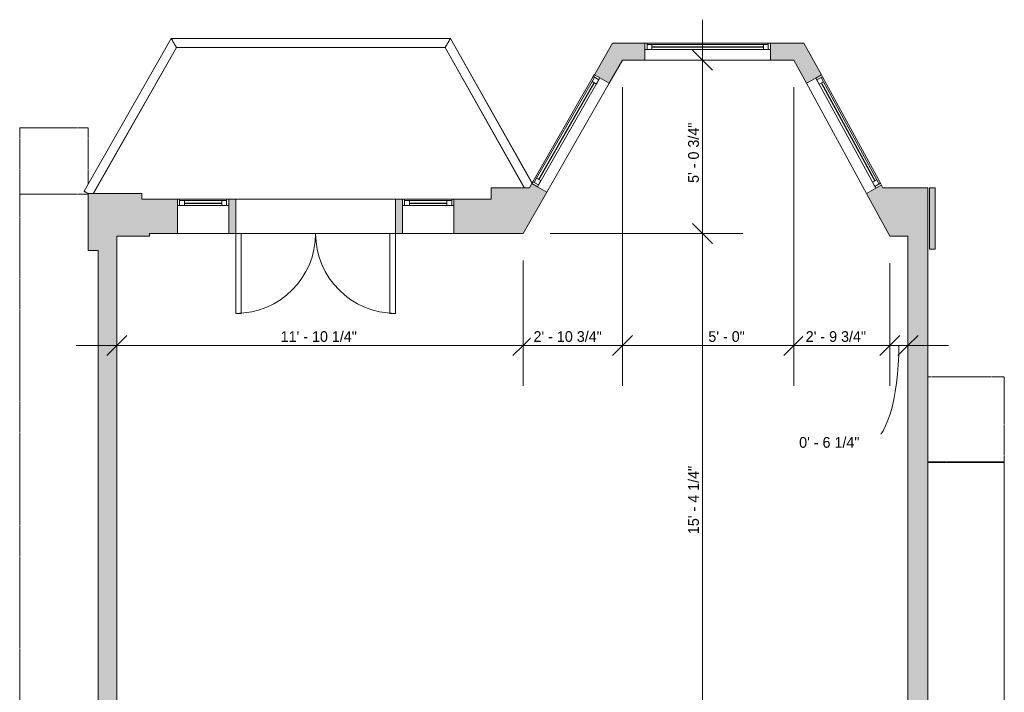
# Model space of a CAD drawing. Header units: inches. Extents: x -268 to 77, y -227 to 637.
# Tile 10 of 10: x -268 to 77, y 401 to 637. Entities that reach past the tile are written whole.
import ezdxf

# ---------------------------------------------------------------- set-up
doc = ezdxf.new("R2010")
doc.units = ezdxf.units.IN
doc.header["$MEASUREMENT"] = 0
doc.linetypes.add('Dash', pattern=[0.23622, 0.11811, -0.11811])
for name, color, linetype, lineweight in [('A-ANNO-DIMS', 211, 'Continuous', 9), ('A-ANNO-DIMS-120', 211, 'Continuous', 9), ('A-AREA', 32, 'Dash', 9), ('A-DOOR', 31, 'Continuous', 9), ('A-FLOR', 192, 'Continuous', 9), ('A-FLOR-HRAL', 11, 'Continuous', 9), ('A-FLOR-LEVL', 51, 'Continuous', 9), ('A-GLAZ', 151, 'Continuous', 9), ('A-WALL', 90, 'Continuous', 9), ('A-WALL-PATT', 111, 'Continuous', 9)]:
    doc.layers.add(name, color=color, linetype=linetype, lineweight=lineweight)
doc.styles.add('Inter', font='txt', dxfattribs={"height": 3.75})
doc.dimstyles.new('Linear_-_1_32__Inter__Imperial__SMALL', dxfattribs={"dimscale": 12, "dimtxt": 4.967999, "dimasz": 0.585938, "dimexe": 1.181102, "dimexo": 0.787402, "dimgap": 0, "dimtad": 1, "dimrnd": 0.25, "dimzin": 1, "dimdsep": 46, "dimlunit": 4, "dimtxsty": 'Inter', "dimblk1": 'OBLIQUE', "dimblk2": 'OBLIQUE', "dimsah": 1, "dimcen": 0.09, "dimdle": 1.181102, "dimazin": 0, "dimtfac": 1, "dimtdec": 4, "dimtix": 1, "dimtmove": 0, "dimatfit": 3, "dimfxl": 1, "dimtvp": 1, "dimtfill": 1, "dimfrac": 2, "dimtolj": 1, "dimtzin": 0, "dimarcsym": 2})
doc.dimstyles.new('Linear_-_1_32__Inter__Imperial__SMALL_1', dxfattribs={"dimscale": 12, "dimtxt": 4.967999, "dimasz": 0.585938, "dimexe": 1.181102, "dimexo": 0.787402, "dimgap": 0, "dimtad": 1, "dimrnd": 0.25, "dimzin": 1, "dimdsep": 46, "dimlunit": 4, "dimtxsty": 'Inter', "dimblk1": 'OBLIQUE', "dimblk2": 'OBLIQUE', "dimsah": 1, "dimcen": 0.09, "dimdle": 1.181102, "dimazin": 0, "dimtfac": 1, "dimtdec": 4, "dimtix": 1, "dimtmove": 2, "dimatfit": 3, "dimfxl": 1, "dimtvp": 1, "dimtfill": 1, "dimfrac": 2, "dimtolj": 1, "dimtzin": 0, "dimarcsym": 2})
doc.dimstyles.new('Linear_-_1_32__Inter__Imperial__SMALL_2', dxfattribs={"dimscale": 12, "dimtxt": 4.967999, "dimasz": 0.585938, "dimexe": 1.181102, "dimexo": 0.787402, "dimgap": 0, "dimtad": 1, "dimrnd": 0.25, "dimzin": 1, "dimdsep": 46, "dimlunit": 4, "dimtxsty": 'Inter', "dimblk1": 'OBLIQUE', "dimblk2": 'OBLIQUE', "dimsah": 1, "dimcen": 0.09, "dimdle": 1.181102, "dimazin": 0, "dimtfac": 1, "dimtdec": 4, "dimtix": 1, "dimtmove": 1, "dimatfit": 3, "dimfxl": 1, "dimtvp": 1, "dimtfill": 1, "dimfrac": 2, "dimtolj": 1, "dimtzin": 0, "dimarcsym": 2})

# ---------------------------------------------------------------- blocks, each defined once
blk = doc.blocks.new('Planitar-Fixed - Default 1-4198831-Main Floor Dimension Plan')
at = {"layer": 'A-GLAZ', "lineweight": 18}
for p, q in [((-9, 6.51), (-8.25, 6.51)), ((-8.25, 6.51), (-9, 6.51)), ((-8.25, 6.51), (-8.25, 4.28)), ((-8.25, 4.28), (-8.25, 6.51)), ((-8.25, 6.01), (-6.52, 6.01)), ((-6.52, 6.01), (-8.25, 6.01)), ((-8.25, 6.01), (-8.25, 4.28)), ((-8.25, 4.28), (-6.52, 4.28)), ((-6.52, 6.01), (-6.52, 4.28)), ((-6.52, 4.28), (-6.52, 6.01)), ((6.52, 6.01), (6.52, 4.28)), ((8.25, 6.01), (6.52, 6.01)), ((8.25, 6.01), (6.52, 6.01)), ((6.52, 6.01), (6.52, 4.28)), ((6.52, 4.28), (8.25, 4.28)), ((8.25, 6.51), (8.25, 4.28)), ((8.96, 6.51), (8.25, 6.51)), ((9, 6.51), (8.25, 6.51)), ((8.25, 6.51), (8.25, 4.28)), ((8.25, 4.28), (8.25, 6.01)), ((-9, -5.49), (-7.74, -5.49)), ((9, -5.49), (7.74, -5.49))]:
    blk.add_line(p, q, dxfattribs=at)
at = {"layer": 'A-GLAZ'}
for p, q in [((9, 4.28), (-9, 4.28)), ((-9, 4.28), (-9, -5.49)), ((-8.25, 6.51), (8.25, 6.51)), ((-6.52, 6.01), (6.52, 6.01)), ((9, -5.49), (9, 4.28)), ((-9, -5.49), (9, -5.49))]:
    blk.add_line(p, q, dxfattribs=at)
at = {"layer": 'A-GLAZ', "lineweight": 25}
blk.add_line((-6.52, 5.15), (6.52, 5.15), dxfattribs=at)
blk = doc.blocks.new('Planitar-Fixed - Default 1-4198949-Main Floor Dimension Plan')
at = {"layer": 'A-GLAZ', "lineweight": 18}
for p, q in [((-22, 3.51), (-21.25, 3.51)), ((-21.25, 3.51), (-21.8, 3.51)), ((-21.25, 3.51), (-21.25, 1.28)), ((-21.25, 1.28), (-21.25, 3.51)), ((21.25, 3.51), (21.25, 1.28)), ((21.96, 3.51), (21.25, 3.51)), ((22, 3.51), (21.25, 3.51)), ((21.25, 3.51), (21.25, 1.28)), ((-21.25, 3.01), (-19.52, 3.01)), ((-19.52, 3.01), (-21.25, 3.01)), ((-21.25, 3.01), (-21.25, 1.28)), ((-21.25, 1.28), (-19.52, 1.28)), ((-19.52, 3.01), (-19.52, 1.28)), ((-19.52, 1.28), (-19.52, 3.01)), ((19.52, 3.01), (19.52, 1.28)), ((21.25, 3.01), (19.52, 3.01)), ((21.25, 3.01), (19.52, 3.01)), ((19.52, 3.01), (19.52, 1.28)), ((19.52, 1.28), (21.25, 1.28)), ((21.25, 1.28), (21.25, 3.01)), ((-22, -2.49), (-20.74, -2.49)), ((22, -2.49), (20.74, -2.49))]:
    blk.add_line(p, q, dxfattribs=at)
at = {"layer": 'A-GLAZ'}
for p, q in [((-21.25, 3.51), (21.25, 3.51)), ((22, 1.28), (-22, 1.28)), ((-22, 1.28), (-22, -2.49)), ((-19.52, 3.01), (19.52, 3.01)), ((22, -2.49), (22, 1.28)), ((-22, -2.49), (22, -2.49))]:
    blk.add_line(p, q, dxfattribs=at)
at = {"layer": 'A-GLAZ', "lineweight": 25}
blk.add_line((-19.52, 2.15), (19.52, 2.15), dxfattribs=at)
blk = doc.blocks.new('Planitar-Fixed - Default 1-V4-Main Floor Dimension Plan')
at = {"layer": 'A-GLAZ', "lineweight": 18}
for p, q in [((-22, 3.51), (-21.25, 3.51)), ((-21.25, 3.51), (-22, 3.51)), ((-21.25, 3.51), (-21.25, 1.28)), ((-21.25, 1.28), (-21.25, 3.51)), ((21.25, 3.51), (21.25, 1.28)), ((21.96, 3.51), (21.25, 3.51)), ((22, 3.51), (21.25, 3.51)), ((21.25, 3.51), (21.25, 1.28)), ((-21.25, 3.01), (-19.52, 3.01)), ((-19.52, 3.01), (-21.25, 3.01)), ((-21.25, 3.01), (-21.25, 1.28)), ((-21.25, 1.28), (-19.52, 1.28)), ((-19.52, 3.01), (-19.52, 1.28)), ((-19.52, 1.28), (-19.52, 3.01)), ((19.52, 3.01), (19.52, 1.28)), ((21.25, 3.01), (19.52, 3.01)), ((21.25, 3.01), (19.52, 3.01)), ((19.52, 3.01), (19.52, 1.28)), ((19.52, 1.28), (21.25, 1.28)), ((21.25, 1.28), (21.25, 3.01)), ((-22, -2.49), (-20.74, -2.49)), ((22, -2.49), (20.74, -2.49))]:
    blk.add_line(p, q, dxfattribs=at)
at = {"layer": 'A-GLAZ'}
for p, q in [((-21.25, 3.51), (21.25, 3.51)), ((22, 1.28), (-22, 1.28)), ((-22, 1.28), (-22, -2.49)), ((-19.52, 3.01), (19.52, 3.01)), ((22, -2.49), (22, 1.28)), ((-22, -2.49), (22, -2.49))]:
    blk.add_line(p, q, dxfattribs=at)
at = {"layer": 'A-GLAZ', "lineweight": 25}
blk.add_line((-19.52, 2.15), (19.52, 2.15), dxfattribs=at)
blk = doc.blocks.new('Planitar - Double Door_Flush Panel - 4_-8_ x 6_-8_-4199377-Main Floor Dimension Plan')
at = {"layer": 'A-DOOR', "lineweight": 18}
for p, q in [((-28, 6), (-28, 34)), ((-28, 34), (-26.03, 34)), ((-26.03, 34), (-26.03, 6)), ((28, 34), (26.03, 34)), ((26.03, 34), (26.03, 6)), ((28, 6), (28, 34)), ((-26.03, 6), (-28, 6)), ((26.03, 6), (28, 6))]:
    blk.add_line(p, q, dxfattribs=at)
at = {"layer": 'A-DOOR'}
for centre, start, end in [((-28, 6), 0, 90), ((28, 6), 90, 180)]:
    blk.add_arc(centre, 28, start, end, dxfattribs=at)
blk = doc.blocks.new('Top Rail Type - Top Rail_Internal_-4237471-Main Floor Dimension Plan')
at = {"layer": 'A-FLOR-HRAL'}
for p, q in [((-215.18, 630.1), (-245.64, 576.54)), ((-117.32, 630.1), (-215.18, 630.1)), ((-88.54, 579.08), (-117.32, 630.1)), ((-242.47, 575.75), (-213.35, 626.95)), ((-213.35, 626.95), (-119.16, 626.95)), ((-119.16, 626.95), (-91.41, 577.75))]:
    blk.add_line(p, q, dxfattribs=at)
at = {"layer": 'A-FLOR-HRAL', "flags": 128}
blk.add_lwpolyline([(-244.25, 575.75), (-244.41, 575.84), (-244.69, 576), (-244.96, 576.15), (-245.19, 576.28), (-245.38, 576.39), (-245.52, 576.47), (-245.61, 576.52), (-245.64, 576.54)], dxfattribs=at)
at = {"layer": 'A-FLOR-HRAL'}
for points in [[(-215.18, 630.1), (-215.18, 630.1), (-215.14, 630.03), (-215.01, 629.81), (-214.88, 629.59), (-214.73, 629.32), (-214.55, 629.01), (-214.36, 628.69), (-214.17, 628.36), (-213.98, 628.03), (-213.8, 627.73), (-213.65, 627.46), (-213.52, 627.24), (-213.42, 627.07), (-213.36, 626.97), (-213.35, 626.95), (-213.35, 626.95)], [(-117.32, 630.1), (-117.32, 630.1), (-117.36, 630.03), (-117.49, 629.81), (-117.62, 629.59), (-117.77, 629.32), (-117.95, 629.01), (-118.14, 628.69), (-118.33, 628.36), (-118.52, 628.03), (-118.7, 627.73), (-118.86, 627.46), (-118.99, 627.24), (-119.08, 627.07), (-119.14, 626.97), (-119.16, 626.95), (-119.16, 626.95)]]:
    blk.add_open_spline(points, degree=3, knots=[0, 0, 0, 0, 0.133333, 0.2, 0.266667, 0.333333, 0.4, 0.466667, 0.533333, 0.6, 0.666667, 0.733333, 0.8, 0.866667, 0.933333, 1, 1, 1, 1], dxfattribs=at)
blk = doc.blocks.new('Top Rail Type - Top Rail_Internal_-V5-Main Floor Dimension Plan')
at = {"layer": 'A-FLOR-HRAL'}
for p, q in [((-215.19, 630.12), (-245.66, 576.55)), ((-117.3, 630.12), (-215.19, 630.12)), ((-88.5, 579.05), (-117.3, 630.12)), ((-213.33, 626.93), (-242.44, 575.75)), ((-119.17, 626.93), (-213.33, 626.93)), ((-91.43, 577.75), (-119.17, 626.93))]:
    blk.add_line(p, q, dxfattribs=at)
blk = doc.blocks.new('DIMBLOCK1-Main Floor Dimension Plan')
at = {"layer": 'A-ANNO-DIMS-120'}
for p, q in [((-91.88, 552.3), (-91.88, 508.34)), ((-91.88, 522.51), (-91.88, 552.3)), ((-234.25, 518.04), (-234.25, 536.69)), ((-248.42, 522.51), (-91.88, 522.51)), ((-234.25, 522.51), (-234.25, 518.04))]:
    blk.add_line(p, q, dxfattribs=at)
at = {"layer": 'A-ANNO-DIMS-120', "lineweight": 35}
for p, q in [((-234.25, 522.51), (-230.73, 526.03)), ((-91.88, 522.51), (-88.37, 526.03)), ((-234.25, 522.51), (-237.77, 519)), ((-91.88, 522.51), (-95.4, 519))]:
    blk.add_line(p, q, dxfattribs=at)
at = {"layer": 'A-ANNO-DIMS-120', "color": 0, "insert": (-176.82, 527.5), "char_height": 3.75, "width": 33.0124, "attachment_point": 1, "line_spacing_factor": 0.9936, "style": 'Inter', "bg_fill": 3, "box_fill_scale": 1.25, "bg_fill_color": 256, "bg_fill_true_color": 13158600, "bg_fill_transparency": 0}
blk.add_mtext('11\' - 10 1/4"', dxfattribs=at)
blk = doc.blocks.new('_Oblique')
at = {"color": 0, "linetype": 'ByBlock', "lineweight": -2}
blk.add_line((-0.5, -0.5), (0.5, 0.5), dxfattribs=at)
blk = doc.blocks.new('DIMBLOCK2-Main Floor Dimension Plan')
at = {"layer": 'A-ANNO-DIMS-120'}
for p, q in [((-57.05, 613.05), (-57.05, 508.34)), ((-57.05, 522.51), (-57.05, 613.05)), ((-91.88, 552.3), (-91.88, 508.34)), ((-91.88, 522.51), (-91.88, 552.3)), ((-91.88, 522.51), (-57.05, 522.51))]:
    blk.add_line(p, q, dxfattribs=at)
at = {"layer": 'A-ANNO-DIMS-120', "lineweight": 35}
for p, q in [((-91.88, 522.51), (-88.37, 526.03)), ((-57.05, 522.51), (-53.54, 526.03)), ((-91.88, 522.51), (-95.4, 519)), ((-57.05, 522.51), (-60.57, 519))]:
    blk.add_line(p, q, dxfattribs=at)
at = {"layer": 'A-ANNO-DIMS-120', "color": 0, "insert": (-88.22, 527.5), "char_height": 3.75, "width": 33.0124, "attachment_point": 1, "line_spacing_factor": 0.9936, "style": 'Inter', "bg_fill": 3, "box_fill_scale": 1.25, "bg_fill_color": 256, "bg_fill_true_color": 13158600, "bg_fill_transparency": 0}
blk.add_mtext('2\' - 10 3/4"', dxfattribs=at)
blk = doc.blocks.new('DIMBLOCK3-Main Floor Dimension Plan')
at = {"layer": 'A-ANNO-DIMS-120'}
for p, q in [((-57.05, 613.05), (-57.05, 508.34)), ((-57.05, 522.51), (-57.05, 613.05)), ((3, 613.05), (3, 508.34)), ((3, 522.51), (3, 613.05)), ((-57.05, 522.51), (3, 522.51))]:
    blk.add_line(p, q, dxfattribs=at)
at = {"layer": 'A-ANNO-DIMS-120', "lineweight": 35}
for p, q in [((-57.05, 522.51), (-53.54, 526.03)), ((3, 522.51), (6.52, 526.03)), ((-57.05, 522.51), (-60.57, 519)), ((3, 522.51), (-0.52, 519))]:
    blk.add_line(p, q, dxfattribs=at)
at = {"layer": 'A-ANNO-DIMS-120', "color": 0, "insert": (-26.96, 527.5), "char_height": 3.75, "width": 18.63, "attachment_point": 1, "line_spacing_factor": 0.9936, "style": 'Inter', "bg_fill": 3, "box_fill_scale": 1.25, "bg_fill_color": 256, "bg_fill_true_color": 13158600, "bg_fill_transparency": 0}
blk.add_mtext('5\' - 0"', dxfattribs=at)
blk = doc.blocks.new('DIMBLOCK4-Main Floor Dimension Plan')
at = {"layer": 'A-ANNO-DIMS-120'}
for p, q in [((3, 613.05), (3, 508.34)), ((3, 522.51), (3, 613.05)), ((36.66, 551.3), (36.66, 508.34)), ((36.66, 522.51), (36.66, 551.3)), ((3, 522.51), (36.66, 522.51))]:
    blk.add_line(p, q, dxfattribs=at)
at = {"layer": 'A-ANNO-DIMS-120', "lineweight": 35}
for p, q in [((3, 522.51), (6.52, 526.03)), ((36.66, 522.51), (40.18, 526.03)), ((3, 522.51), (-0.52, 519)), ((36.66, 522.51), (33.14, 519))]:
    blk.add_line(p, q, dxfattribs=at)
at = {"layer": 'A-ANNO-DIMS-120', "color": 0, "insert": (7.16, 527.5), "char_height": 3.75, "width": 30.4042, "attachment_point": 1, "line_spacing_factor": 0.9936, "style": 'Inter', "bg_fill": 3, "box_fill_scale": 1.25, "bg_fill_color": 256, "bg_fill_true_color": 13158600, "bg_fill_transparency": 0}
blk.add_mtext('2\' - 9 3/4"', dxfattribs=at)
blk = doc.blocks.new('DIMBLOCK5-Main Floor Dimension Plan')
at = {"layer": 'A-ANNO-DIMS-120'}
for p, q in [((36.66, 551.3), (36.66, 508.34)), ((36.66, 522.51), (36.66, 551.3)), ((43, 518.04), (43, 536.69)), ((36.66, 522.51), (57.17, 522.51)), ((43, 522.51), (43, 518.04))]:
    blk.add_line(p, q, dxfattribs=at)
at = {"layer": 'A-ANNO-DIMS-120', "lineweight": 35}
for p, q in [((36.66, 522.51), (40.18, 526.03)), ((43, 522.51), (46.52, 526.03)), ((36.66, 522.51), (33.14, 519)), ((43, 522.51), (39.48, 519))]:
    blk.add_line(p, q, dxfattribs=at)
at = {"layer": 'A-ANNO-DIMS-120'}
blk.add_ellipse((29.21, 522.51), major_axis=(0, 34.01), ratio=0.312302, start_param=3.141593, end_param=4.712389, dxfattribs=at)
at = {"layer": 'A-ANNO-DIMS-120', "color": 0, "insert": (4.86, 490.39), "char_height": 3.75, "width": 29.2118, "attachment_point": 1, "line_spacing_factor": 0.9936, "style": 'Inter', "bg_fill": 3, "box_fill_scale": 1.25, "bg_fill_color": 256, "bg_fill_true_color": 13158600, "bg_fill_transparency": 0}
blk.add_mtext('0\' - 6 1/4"', dxfattribs=at)
blk = doc.blocks.new('DIMBLOCK6-Main Floor Dimension Plan')
at = {"layer": 'A-ANNO-DIMS-120', "lineweight": 35}
for p, q in [((-29.03, 561.75), (-32.55, 565.27)), ((-29.03, 561.75), (-25.52, 558.23)), ((-29.03, 377.5), (-32.55, 381.02)), ((-29.03, 377.5), (-25.52, 373.98))]:
    blk.add_line(p, q, dxfattribs=at)
at = {"layer": 'A-ANNO-DIMS-120'}
for p, q in [((-82.43, 561.75), (-14.86, 561.75)), ((-29.03, 561.75), (-82.43, 561.75)), ((-29.03, 363.33), (-29.03, 561.75)), ((-24.56, 377.5), (-43.21, 377.5)), ((-29.03, 377.5), (-24.56, 377.5))]:
    blk.add_line(p, q, dxfattribs=at)
at = {"layer": 'A-ANNO-DIMS-120', "color": 0, "insert": (-34.03, 456.37), "char_height": 3.75, "width": 31.82, "attachment_point": 1, "rotation": 90, "line_spacing_factor": 0.9936, "style": 'Inter', "bg_fill": 3, "box_fill_scale": 1.25, "bg_fill_color": 256, "bg_fill_true_color": 13158600, "bg_fill_transparency": 0}
blk.add_mtext('15\' - 4 1/4"', dxfattribs=at)
blk = doc.blocks.new('DIMBLOCK7-Main Floor Dimension Plan')
at = {"layer": 'A-ANNO-DIMS-120'}
for p, q in [((-29.03, 561.75), (-29.03, 636.67)), ((-24.56, 622.5), (-43.21, 622.5)), ((-29.03, 622.5), (-24.56, 622.5)), ((-82.43, 561.75), (-14.86, 561.75)), ((-29.03, 561.75), (-82.43, 561.75))]:
    blk.add_line(p, q, dxfattribs=at)
at = {"layer": 'A-ANNO-DIMS-120', "lineweight": 35}
for p, q in [((-29.03, 622.5), (-32.55, 626.02)), ((-29.03, 622.5), (-25.52, 618.98)), ((-29.03, 561.75), (-32.55, 565.27)), ((-29.03, 561.75), (-25.52, 558.23))]:
    blk.add_line(p, q, dxfattribs=at)
at = {"layer": 'A-ANNO-DIMS-120', "color": 0, "insert": (-34.03, 579.46), "char_height": 3.75, "width": 30.4042, "attachment_point": 1, "rotation": 90, "line_spacing_factor": 0.9936, "style": 'Inter', "bg_fill": 3, "box_fill_scale": 1.25, "bg_fill_color": 256, "bg_fill_true_color": 13158600, "bg_fill_transparency": 0}
blk.add_mtext('5\' - 0 3/4"', dxfattribs=at)

msp = doc.modelspace()

# ---------------------------------------------------------------- hatches: boundary and pattern name
at = {"layer": 'A-WALL-PATT'}
h = msp.add_hatch(color=9, dxfattribs=at)
h.paths.add_polyline_path([(-89.626, 577.75), (-86.223, 577.75), (-88.784, 579.218), (-89.227, 578.445)], flags=0)
h.paths.add_polyline_path([(-61.694, 614.405), (-53.613, 628.5), (-60.529, 628.5), (-66.899, 617.39), (-64.963, 616.279)], flags=0)
h = msp.add_hatch(color=9, dxfattribs=at)
h.paths.add_polyline_path([(9.833, 622.5), (6.563, 628.5), (-5.193, 628.5), (-5.193, 622.5), (8.614, 622.5)], flags=0)
h.paths.add_polyline_path([(-49.193, 622.5), (-49.193, 628.5), (-53.613, 628.5), (-57.053, 622.5)], flags=0)
h = msp.add_hatch(color=9, dxfattribs=at)
h.paths.add_polyline_path([(32.057, 577.75), (34.226, 577.75), (33.73, 578.662)], flags=0)
h.paths.add_polyline_path([(7.403, 614.423), (12.671, 617.295), (9.833, 622.5), (3, 622.5)], flags=0)
for points in [[(-91.883, 561.75), (-83.579, 576.234), (-86.223, 577.75), (-103, 577.75), (-103, 561.75), (-95.75, 561.75)], [(43, 560.75), (50, 560.75), (50, 577.75), (32.057, 577.75), (28.461, 575.79), (36.66, 560.75)], [(52.5, 556.25), (52.5, 577.75), (50.5, 577.75), (50.5, 556.25)], [(-240.75, 555.75), (-234.25, 555.75), (-234.25, 575.75), (-244.25, 575.75), (-244.25, 555.75)], [(-234.25, 560.75), (-225.5, 560.75), (-225.5, 575.75), (-234.25, 575.75), (-234.25, 567.322)], [(-222.75, 560.75), (-222.75, 573.75), (-225.5, 573.75), (-225.5, 560.75)], [(50, 371), (50, 560.75), (43, 560.75), (43, 371), (43.5, 371)], [(-240.75, 350), (-234.25, 350), (-234.25, 555.75), (-240.75, 555.75), (-240.75, 447.554)]]:
    msp.add_hatch(color=9, dxfattribs=at).paths.add_polyline_path(points, flags=0)
h = msp.add_hatch(color=9, dxfattribs=at)
h.paths.add_polyline_path([(-103, 561.75), (-103, 573.75), (-116.125, 573.75), (-116.125, 561.75)], flags=0)
h.paths.add_polyline_path([(-136.563, 561.75), (-134.125, 561.75), (-134.125, 573.75), (-136.563, 573.75), (-136.563, 567.322)], flags=0)
h.paths.add_polyline_path([(-195, 561.75), (-192.563, 561.75), (-192.563, 573.75), (-195, 573.75), (-195, 567.322)], flags=0)
h.paths.add_polyline_path([(-222.75, 561.75), (-213, 561.75), (-213, 573.75), (-222.75, 573.75), (-222.75, 567.322)], flags=0)

# ---------------------------------------------------------------- linework, layer by layer
at = {"layer": 'A-AREA'}
for p, q in [((-268.25, 598.75), (-244.25, 598.75)), ((-268.25, 598.75), (-268.25, 575.5)), ((-244.25, 598.75), (-244.25, 579.033)), ((-268.25, 83.028), (-268.25, 575.5)), ((-268.25, 575.5), (-244.392, 575.5)), ((50, 511.5), (76.75, 511.5)), ((76.75, 511.5), (76.75, 0.774)), ((76.75, 481.75), (50, 481.75))]:
    msp.add_line(p, q, dxfattribs=at)
at = {"layer": 'A-FLOR'}
for p, q in [((-192.563, 573.75), (-136.563, 573.75)), ((-138.531, 561.75), (-190.594, 561.75))]:
    msp.add_line(p, q, dxfattribs=at)
at = {"layer": 'A-FLOR-LEVL'}
for p, q in [((50, 481.427), (76.75, 481.427)), ((76.75, 481.427), (76.75, 48.274))]:
    msp.add_line(p, q, dxfattribs=at)
at = {"layer": 'A-WALL'}
for p, q in [((-60.529, 628.5), (-66.899, 617.39)), ((-49.193, 628.5), (-60.529, 628.5)), ((-49.193, 626.268), (-49.193, 628.5)), ((6.563, 628.5), (-5.193, 628.5)), ((-5.193, 628.5), (-5.193, 626.268)), ((12.671, 617.295), (6.563, 628.5)), ((-61.694, 614.405), (-57.053, 622.5)), ((-57.053, 622.5), (-49.193, 622.5)), ((-5.193, 622.5), (3, 622.5)), ((3, 622.5), (7.403, 614.423)), ((-66.899, 617.39), (-64.963, 616.279)), ((10.711, 616.226), (12.671, 617.295)), ((-89.626, 577.75), (-103, 577.75)), ((-103, 577.75), (-103, 573.75)), ((-91.883, 561.75), (-83.579, 576.234)), ((-88.784, 579.218), (-89.626, 577.75)), ((-86.848, 578.108), (-88.784, 579.218)), ((33.73, 578.662), (31.77, 577.593)), ((34.226, 577.75), (33.73, 578.662)), ((50, 577.75), (34.226, 577.75)), ((50, 296.187), (50, 577.75)), ((52.5, 577.75), (50.5, 577.75)), ((50.5, 577.75), (50.5, 556.25)), ((52.5, 556.25), (52.5, 577.75)), ((-225.5, 575.75), (-244.25, 575.75)), ((-244.25, 575.75), (-244.25, 555.75)), ((-225.5, 573.75), (-225.5, 575.75)), ((-213, 573.75), (-225.5, 573.75)), ((-213, 571.518), (-213, 573.75)), ((-192.563, 573.75), (-195, 573.75)), ((-195, 573.75), (-195, 571.518)), ((-192.563, 561.75), (-192.563, 573.75)), ((-134.125, 573.75), (-136.563, 573.75)), ((-136.563, 573.75), (-136.563, 561.75)), ((-134.125, 571.518), (-134.125, 573.75)), ((-103, 573.75), (-116.125, 573.75)), ((-116.125, 573.75), (-116.125, 571.518)), ((28.461, 575.79), (36.66, 560.75)), ((-234.25, 560.75), (-222.75, 560.75)), ((-234.25, 377.5), (-234.25, 560.75)), ((-222.75, 560.75), (-222.75, 561.75)), ((-222.75, 561.75), (-213, 561.75)), ((-195, 561.75), (-192.563, 561.75)), ((-136.563, 561.75), (-134.125, 561.75)), ((-116.125, 561.75), (-91.883, 561.75)), ((36.66, 560.75), (43, 560.75)), ((43, 560.75), (43, 377.5)), ((-244.25, 555.75), (-240.75, 555.75)), ((-240.75, 555.75), (-240.75, 350)), ((50.5, 556.25), (52.5, 556.25))]:
    msp.add_line(p, q, dxfattribs=at)

# ---------------------------------------------------------------- block references
at = {"layer": 'A-DOOR', "rotation": 180}
msp.add_blockref('Planitar - Double Door_Flush Panel - 4_-8_ x 6_-8_-4199377-Main Floor Dimension Plan', (-164.562, 567.75), dxfattribs=at)
at = {"layer": 'A-FLOR-HRAL'}
for name in ['Top Rail Type - Top Rail_Internal_-V5-Main Floor Dimension Plan', 'Top Rail Type - Top Rail_Internal_-4237471-Main Floor Dimension Plan']:
    msp.add_blockref(name, (0, 0), dxfattribs=at)
at = {"layer": 'A-GLAZ'}
for name, p in [('Planitar-Fixed - Default 1-V4-Main Floor Dimension Plan', (-27.193, 624.988)), ('Planitar-Fixed - Default 1-4198831-Main Floor Dimension Plan', (-204, 567.238)), ('Planitar-Fixed - Default 1-4198831-Main Floor Dimension Plan', (-125.125, 567.238))]:
    msp.add_blockref(name, p, dxfattribs=at)
for name, p, rotation in [('Planitar-Fixed - Default 1-4198949-Main Floor Dimension Plan', (-74.795, 596.557), 60.17291534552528), ('Planitar-Fixed - Default 1-V4-Main Floor Dimension Plan', (20.117, 596.297), 298.594714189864)]:
    msp.add_blockref(name, p, dxfattribs=dict(at, rotation=rotation))

# ---------------------------------------------------------------- next in the draw order: dimensions: what is measured, and where the dimension line sits
at = {"layer": 'A-ANNO-DIMS'}
dim = msp.add_linear_dim(base=(-91.883, 522.513), p1=(-234.25, 527.485), p2=(-91.883, 561.75), dimstyle='Linear_-_1_32__Inter__Imperial__SMALL', override={"dimpost": '<>', "dimfxl": 146.43236}, dxfattribs=at)
dim.commit()
dim.dimension.update_dxf_attribs({"geometry": 'DIMBLOCK1-Main Floor Dimension Plan', "text_midpoint": (-163.067, 524.758)})

# ---------------------------------------------------------------- next in the draw order: dimensions: what is measured, and where the dimension line sits
dim = msp.add_linear_dim(base=(-57.053, 522.513), p1=(-91.883, 561.75), p2=(-57.053, 622.5), dimstyle='Linear_-_1_32__Inter__Imperial__SMALL', override={"dimpost": '<>', "dimfxl": 70.026362}, dxfattribs=at)
dim.commit()
dim.dimension.update_dxf_attribs({"geometry": 'DIMBLOCK2-Main Floor Dimension Plan', "text_midpoint": (-74.468, 524.758)})

# ---------------------------------------------------------------- next in the draw order: dimensions: what is measured, and where the dimension line sits
dim = msp.add_linear_dim(base=(3, 522.513), p1=(-57.053, 622.5), p2=(3, 622.5), dimstyle='Linear_-_1_32__Inter__Imperial__SMALL_1', override={"dimpost": '<>', "dimfxl": 60.052898}, dxfattribs=at)
dim.commit()
dim.dimension.update_dxf_attribs({"geometry": 'DIMBLOCK3-Main Floor Dimension Plan', "text_midpoint": (-17.648, 525.005), "dimtype": 160})

# ---------------------------------------------------------------- next in the draw order: dimensions: what is measured, and where the dimension line sits
dim = msp.add_linear_dim(base=(36.66, 522.513), p1=(3, 622.5), p2=(36.66, 560.75), dimstyle='Linear_-_1_32__Inter__Imperial__SMALL', override={"dimpost": '<>', "dimfxl": 70.328123}, dxfattribs=at)
dim.commit()
dim.dimension.update_dxf_attribs({"geometry": 'DIMBLOCK4-Main Floor Dimension Plan', "text_midpoint": (19.83, 524.758)})
dim = msp.add_linear_dim(base=(-29.034, 561.75), p1=(-34.006, 377.5), p2=(-91.883, 561.75), angle=90, dimstyle='Linear_-_1_32__Inter__Imperial__SMALL', override={"dimpost": '<>', "dimfxl": 193.126455}, dxfattribs=at)
dim.commit()
dim.dimension.update_dxf_attribs({"geometry": 'DIMBLOCK6-Main Floor Dimension Plan', "text_midpoint": (-31.279, 469.625)})

# ---------------------------------------------------------------- next in the draw order: dimensions: what is measured, and where the dimension line sits
dim = msp.add_linear_dim(base=(-29.034, 622.5), p1=(-91.883, 561.75), p2=(-34.006, 622.5), angle=90, dimstyle='Linear_-_1_32__Inter__Imperial__SMALL', override={"dimpost": '<>', "dimfxl": 83.906661}, dxfattribs=at)
dim.commit()
dim.dimension.update_dxf_attribs({"geometry": 'DIMBLOCK7-Main Floor Dimension Plan', "text_midpoint": (-31.279, 592.125)})
dim = msp.add_linear_dim(base=(43, 522.513), p1=(36.66, 560.75), p2=(43, 527.485), dimstyle='Linear_-_1_32__Inter__Imperial__SMALL_2', override={"dimpost": '<>', "dimfxl": 33.864017}, dxfattribs=at)
dim.commit()
dim.dimension.update_dxf_attribs({"geometry": 'DIMBLOCK5-Main Floor Dimension Plan', "text_midpoint": (19.47, 487.887), "dimtype": 160})

doc.saveas('drawing.dxf')
